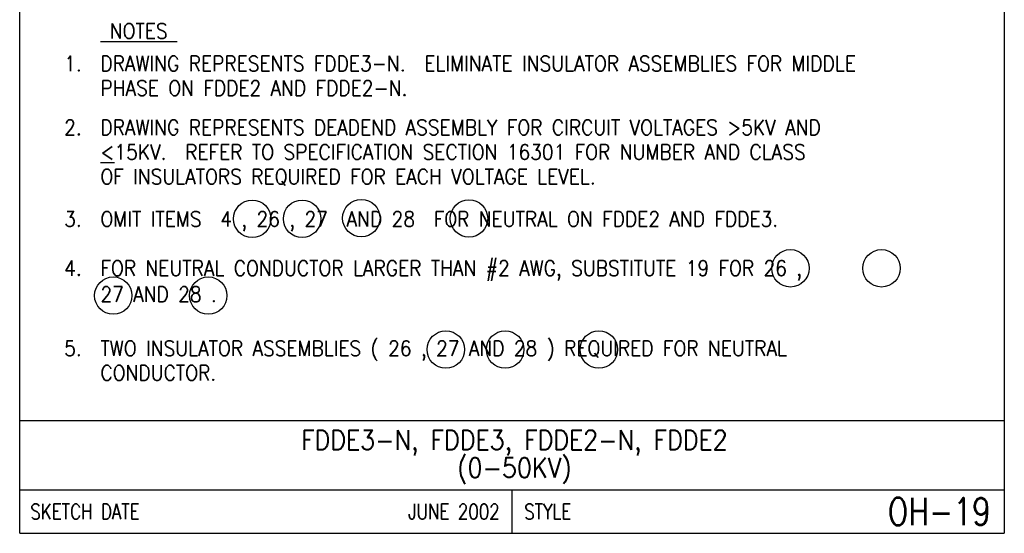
# Model space of a CAD drawing. Extents: x 0 to 7.1, y 0 to 9.85.
# Tile 1 of 5: x 0 to 7.1, y 0 to 3.7. Entities that reach past the tile are written whole.
import ezdxf
from ezdxf.enums import TextEntityAlignment as Align

# ---------------------------------------------------------------- set-up
doc = ezdxf.new("R2010")
doc.units = 0
doc.header["$MEASUREMENT"] = 0
doc.layers.add('E-DETL', color=2, linetype='CONTINUOUS')
doc.layers.add('E-DETL-TEXT', color=3, linetype='CONTINUOUS')
doc.styles.add('ROMANS', font='ROMANS.SHX', dxfattribs={"width": 0.8})

msp = doc.modelspace()

# ---------------------------------------------------------------- linework, layer by layer
at = {"layer": 'E-DETL'}
for p, q in [((0, 0), (0, 9.8484)), ((7.1036, 9.8484), (7.1036, 0)), ((0, 0.8125), (7.1036, 0.8125)), ((0, 0.3125), (7.1036, 0.3125)), ((3.5518, 0.3125), (3.5518, 0)), ((0, 0), (7.1036, 0))]:
    msp.add_line(p, q, dxfattribs=at)
at = {"layer": 'E-DETL-TEXT'}
for centre in [(1.6776, 2.2679), (2.0376, 2.2682), (2.4646, 2.273), (3.2415, 2.2704), (5.5606, 1.9109), (6.2175, 1.9109), (0.675, 1.7143), (1.3605, 1.7143), (3.0745, 1.3252), (3.5024, 1.3252), (4.1786, 1.3252)]:
    msp.add_circle(centre, 0.135, dxfattribs=at)

# ---------------------------------------------------------------- texts
at = {"layer": 'E-DETL-TEXT', "style": 'ROMANS', "width": 0.9}
for s, height, p in [('%%U NOTES ', 0.10938, (0.5825, 3.5683)), ('DRAWING REPRESENTS FDDE3-N.  ELIMINATE INSULATOR ASSEMBLIES FOR MIDDLE', 0.109375, (0.5825, 3.3331)), ('PHASE ON FDDE2 AND FDDE2-N.', 0.109375, (0.5825, 3.156)), ('DRAWING REPRESENTS DEADEND ASSEMBLY FOR CIRCUIT VOLTAGES >5KV AND', 0.109375, (0.5825, 2.872)), ('%%U<%%U15KV.  REFER TO SPECIFICATION SECTION 16301 FOR NUMBER AND CLASS', 0.109375, (0.5825, 2.6949)), ('OF INSULATORS REQUIRED FOR EACH VOLTAGE LEVEL.', 0.109375, (0.5825, 2.5178)), ('OMIT ITEMS  4 , 26 , 27  AND 28  FOR NEUTRAL ON FDDE2 AND FDDE3.', 0.109375, (0.5825, 2.2117)), ('FOR NEUTRAL CONDUCTOR LARGER THAN #2 AWG, SUBSTITUTE 19 FOR 26 ,', 0.109375, (0.5825, 1.8575)), ('27 AND 28 .', 0.109375, (0.5825, 1.6693)), ('TWO INSULATOR ASSEMBLIES ( 26 , 27 AND 28 ) REQUIRED FOR NEUTRAL', 0.109375, (0.5825, 1.2792)), ('CONDUCTOR.', 0.10938, (0.5825, 1.1021))]:
    msp.add_text(s, height=height, dxfattribs=at).set_placement(p)
for s, p in [('1.  ', (0.5825, 3.3331)), ('2.  ', (0.5825, 2.872)), ('3.  ', (0.5825, 2.2117)), ('4.  ', (0.5825, 1.8575)), ('5.  ', (0.5825, 1.2792))]:
    msp.add_text(s, height=0.10938, dxfattribs=at).set_placement(p, align=Align.RIGHT)
for s, p in [('FDDE3-N, FDDE3, FDDE2-N, FDDE2', (3.5688, 0.6031)), ('(0-50KV)', (3.5688, 0.4031))]:
    msp.add_text(s, height=0.14, dxfattribs=at).set_placement(p, align=Align.CENTER)
at = {"layer": 'E-DETL-TEXT', "style": 'ROMANS', "width": 0.8}
for s, p in [('SKETCH DATE', (0.0773, 0.1563)), ('STYLE', (3.6406, 0.1563))]:
    msp.add_text(s, height=0.11, dxfattribs=at).set_placement(p, align=Align.MIDDLE_LEFT)
for s, height, p in [('JUNE 2002', 0.11, (3.463, 0.1563)), ('OH-19', 0.19685, (7.0055, 0.1563))]:
    msp.add_text(s, height=height, dxfattribs=at).set_placement(p, align=Align.MIDDLE_RIGHT)

doc.saveas('drawing.dxf')
